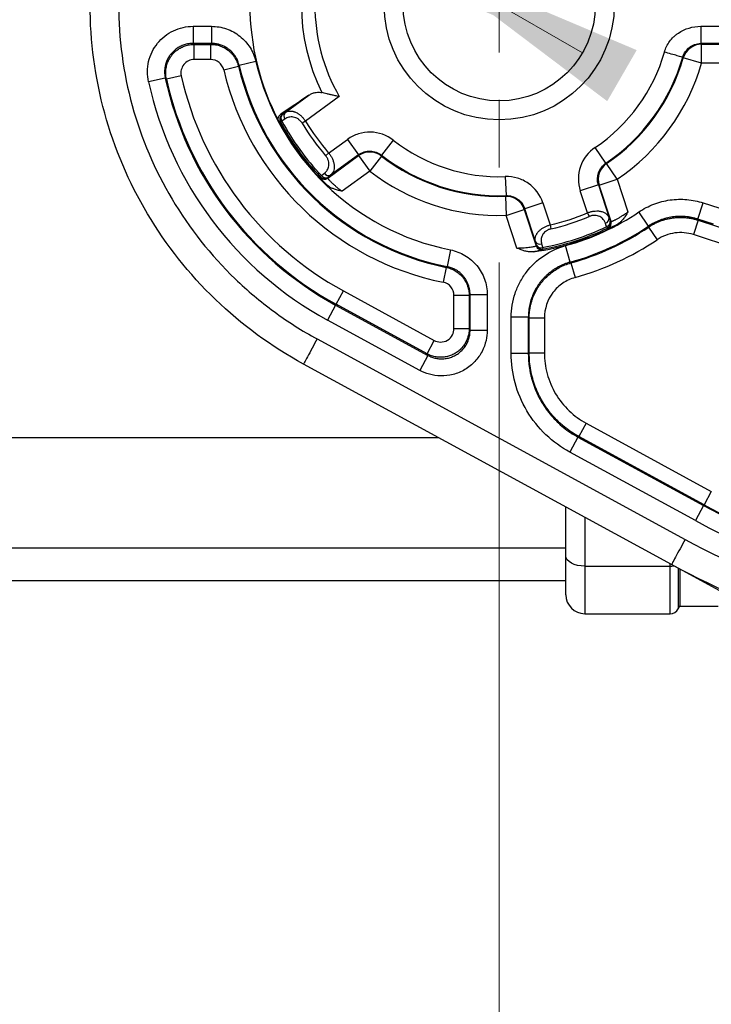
# Model space of a CAD drawing. Header units: millimetres. Extents: x 5 to 597, y 5 to 415.
# Tile 99 of 131: x 284.45 to 291.72, y 367.74 to 378.09. Entities that reach past the tile are written whole.
import ezdxf

# ---------------------------------------------------------------- set-up
doc = ezdxf.new("R2010")
doc.units = ezdxf.units.MM
doc.styles.add('SLDTEXTSTYLE0', font='ARIAL.TTF', dxfattribs={"width": 0.948})
doc.dimstyles.new('SLDDIMSTYLE0', dxfattribs={"dimtxt": 2.5, "dimasz": 2.5, "dimexe": 0, "dimexo": 0.0625, "dimtad": 1, "dimdec": 0, "dimlfac": 5, "dimrnd": 1e-09, "dimzin": 12, "dimdsep": 46, "dimtxsty": 'SLDTEXTSTYLE0', "dimsah": 1, "dimcen": 0, "dimadec": 0, "dimazin": 3, "dimtfac": 1, "dimtdec": 0, "dimtmove": 0, "dimatfit": 3, "dimfxl": 1, "dimfrac": 2, "dimtolj": 1, "dimtzin": 12, "dimarcsym": 0})
doc.dimstyles.new('SLDDIMSTYLE1', dxfattribs={"dimtxt": 2.5, "dimasz": 2.5, "dimexe": 0, "dimexo": 0.0625, "dimtad": 1, "dimlfac": 5, "dimrnd": 1e-09, "dimzin": 12, "dimdsep": 46, "dimtxsty": 'SLDTEXTSTYLE0', "dimsah": 1, "dimcen": 0.09, "dimadec": 0, "dimazin": 3, "dimtfac": 1, "dimtofl": 0, "dimtmove": 0, "dimatfit": 3, "dimfxl": 1, "dimfrac": 2, "dimtolj": 1, "dimtzin": 12, "dimarcsym": 0})

# ---------------------------------------------------------------- blocks, each defined once
blk = doc.blocks.new('_D')
at = {"color": 7, "linetype": 'Continuous', "lineweight": 0}
for q in [(278.564, 384.558), (290.364, 377.745)]:
    blk.add_line((288.615, 378.755), q, dxfattribs=at)
at = {"color": 7, "linetype": 'Continuous', "lineweight": 18}
for points in [[(290.364, 377.745), (288.354, 379.264), (288.044, 378.727)], [(288.615, 378.755), (290.625, 377.237), (290.935, 377.774)]]:
    blk.add_solid(points, dxfattribs=at)
at = {"color": 7, "linetype": 'Continuous', "lineweight": 18, "char_height": 2.5, "attachment_point": 1, "rotation": 330, "style": 'SLDTEXTSTYLE0'}
for s, insert in [('%%c', (280.148, 387.302)), ('10', (283.308, 385.485))]:
    blk.add_mtext(s, dxfattribs=dict(at, insert=insert))
blk = doc.blocks.new('_D_1')
at = {"color": 7, "linetype": 'Continuous', "lineweight": 0}
for p, q in [((463.49, 375.75), (463.49, 356.951)), ((289.49, 375.54), (289.49, 356.951)), ((289.49, 357.951), (463.49, 357.951))]:
    blk.add_line(p, q, dxfattribs=at)
at = {"color": 7, "linetype": 'Continuous', "lineweight": 18}
for points in [[(289.49, 357.951), (291.99, 357.641), (291.99, 358.261)], [(463.49, 357.951), (460.99, 358.261), (460.99, 357.641)]]:
    blk.add_solid(points, dxfattribs=at)
at = {"color": 7, "linetype": 'Continuous', "lineweight": 18, "insert": (372.883, 361.174), "char_height": 2.5, "attachment_point": 1, "style": 'SLDTEXTSTYLE0'}
blk.add_mtext('870', dxfattribs=at)
blk = doc.blocks.new('SW_CENTERMARKSYMBOL_3')
at = {"color": 0, "linetype": 'Continuous', "lineweight": 18}
for p, q in [((0, 1), (0, 1.71)), ((0, 0), (0, 0.5)), ((-1, 0), (-1.71, 0)), ((0, 0), (-0.5, 0)), ((0, 0), (0, -0.5)), ((0, 0), (0.5, 0)), ((1, 0), (1.71, 0)), ((0, -1), (0, -1.71))]:
    blk.add_line(p, q, dxfattribs=at)

msp = doc.modelspace()

# ---------------------------------------------------------------- linework, layer by layer
at = {"color": 7, "linetype": 'Continuous', "lineweight": 25}
for p, q in [((286.272, 378.0241), (286.4649, 378.0241)), ((286.272, 378.0241), (286.272, 377.8442)), ((286.4649, 378.0241), (286.4649, 377.8442)), ((291.6106, 378.0241), (292.1528, 378.0241)), ((286.4649, 377.8442), (286.272, 377.8442)), ((292.1528, 377.8442), (291.6106, 377.8442)), ((286.2838, 377.8347), (286.4574, 377.8347)), ((286.2838, 377.6748), (286.2838, 377.8347)), ((286.4574, 377.6748), (286.4574, 377.8347)), ((291.6168, 377.8361), (292.0429, 377.8361)), ((291.6168, 377.6362), (291.6168, 377.8361)), ((286.4574, 377.6748), (286.2838, 377.6748)), ((286.9321, 377.6534), (286.7569, 377.6125)), ((291.6168, 377.6362), (291.4247, 377.6916)), ((286.5936, 377.567), (286.7492, 377.6037)), ((292.0429, 377.6362), (291.6168, 377.6362)), ((285.9791, 377.4801), (285.8034, 377.4416)), ((286.1472, 377.5044), (285.9912, 377.4696)), ((287.2391, 377.118), (287.4898, 377.3001)), ((287.809, 377.2849), (287.4537, 377.0269)), ((287.2054, 377.0282), (287.1899, 377.0199)), ((287.4537, 377.0269), (287.4174, 377.005)), ((287.6969, 376.6921), (287.8947, 376.8359)), ((287.8947, 376.8359), (288.0122, 376.6742)), ((288.3761, 376.8273), (288.2529, 376.6699)), ((290.6104, 376.5858), (290.4988, 376.7515)), ((287.6969, 376.6921), (287.6649, 376.6643)), ((287.6866, 376.4283), (288.0121, 376.6648)), ((288.0122, 376.6742), (287.7173, 376.4599)), ((288.0121, 376.6648), (288.1295, 376.5031)), ((288.2523, 376.6608), (288.1295, 376.5031)), ((288.1295, 376.5031), (287.8374, 376.2908)), ((290.7309, 376.4169), (290.6189, 376.5824)), ((287.6214, 376.4556), (287.6088, 376.4434)), ((289.554, 376.4446), (289.5611, 376.2448)), ((290.5408, 376.3552), (290.7309, 376.4169)), ((290.7309, 376.4169), (290.8425, 376.0735)), ((290.532, 376.3582), (290.3419, 376.2964)), ((290.4175, 376.0639), (290.3419, 376.2964)), ((290.532, 376.3582), (290.6447, 376.0115)), ((290.6652, 375.9725), (290.5408, 376.3552)), ((289.5562, 376.2372), (289.5629, 376.0374)), ((289.5629, 376.0374), (289.753, 376.0992)), ((289.753, 376.0992), (289.8773, 375.7165)), ((289.9484, 376.1686), (289.7583, 376.1068)), ((289.871, 375.7601), (289.7583, 376.1068)), ((289.9484, 376.1686), (290.024, 375.936)), ((291.5791, 375.997), (291.6347, 376.168)), ((291.6347, 376.168), (291.7966, 376.1154)), ((289.6745, 375.6939), (289.5629, 376.0374)), ((290.4175, 376.0639), (290.434, 376.0248)), ((291.0585, 375.9238), (290.9579, 376.073)), ((291.5805, 375.9865), (291.5311, 375.8344)), ((291.741, 375.9443), (291.5791, 375.997)), ((291.5805, 375.9865), (297.8523, 373.9487)), ((290.024, 375.936), (290.0335, 375.8947)), ((290.6191, 375.919), (290.6268, 375.9032)), ((291.0606, 375.9138), (291.1499, 375.7811)), ((297.8029, 373.7966), (291.5311, 375.8344)), ((288.9772, 375.6745), (288.9422, 375.4981)), ((289.946, 375.7003), (289.9491, 375.683)), ((290.2358, 375.5453), (290.1879, 375.7187)), ((288.9334, 375.4902), (288.9018, 375.3334)), ((290.2441, 375.5377), (290.2869, 375.3836)), ((287.7747, 375.1027), (287.8512, 375.2431)), ((287.8512, 375.2431), (288.8072, 374.7222)), ((289.0141, 374.8451), (289.0141, 375.1963)), ((289.174, 375.1963), (289.0141, 375.1963)), ((289.174, 375.1963), (289.174, 374.8451)), ((289.1835, 375.2041), (289.3634, 375.2041)), ((289.1835, 374.8291), (289.1835, 375.2041)), ((289.3634, 375.2041), (289.3634, 374.8291)), ((287.7702, 375.0943), (287.6841, 374.9363)), ((287.7747, 375.1027), (287.7702, 375.0943)), ((287.7702, 375.0943), (288.7402, 374.5658)), ((288.7307, 374.5818), (287.7747, 375.1027)), ((289.6157, 374.5844), (289.6157, 374.9672)), ((289.7956, 374.9672), (289.6157, 374.9672)), ((289.7956, 374.9672), (289.7956, 374.5844)), ((289.8051, 374.5901), (289.8051, 374.96)), ((289.8051, 374.96), (289.965, 374.96)), ((289.965, 374.96), (289.965, 374.5901)), ((288.6542, 374.4078), (287.6841, 374.9363)), ((289.174, 374.8451), (289.0141, 374.8451)), ((289.174, 374.8451), (289.1835, 374.8291)), ((289.1835, 374.8291), (289.3634, 374.8291)), ((287.5759, 374.7377), (291.4438, 372.6305)), ((288.7307, 374.5818), (288.8072, 374.7222)), ((288.7402, 374.5658), (288.6542, 374.4078)), ((288.7402, 374.5658), (288.7307, 374.5818)), ((289.7956, 374.5844), (289.6157, 374.5844)), ((289.7956, 374.5844), (289.8051, 374.5901)), ((289.965, 374.5901), (289.8051, 374.5901)), ((291.3003, 372.367), (287.4324, 374.4743)), ((290.4029, 373.8529), (290.3264, 373.7125)), ((290.4029, 373.8529), (291.7191, 373.1358)), ((290.3169, 373.7068), (290.2308, 373.5489)), ((290.3264, 373.7125), (290.3169, 373.7068)), ((290.3169, 373.7068), (291.6381, 372.9871)), ((291.6426, 372.9954), (290.3264, 373.7125)), ((288.8531, 373.7003), (275.1896, 373.7003)), ((291.552, 372.8291), (290.2308, 373.5489)), ((291.7191, 373.1358), (291.6426, 372.9954)), ((291.6381, 372.9871), (291.552, 372.8291)), ((291.6426, 372.9954), (291.6381, 372.9871)), ((290.1896, 372.459), (290.1896, 372.9726)), ((275.1896, 372.5409), (290.1896, 372.5409)), ((290.1896, 372.0503), (290.1896, 372.459)), ((296.6441, 369.4557), (291.3005, 372.3669)), ((290.3896, 372.3498), (291.2856, 372.3498)), ((291.3896, 372.3184), (291.3896, 371.9303)), ((275.1896, 372.2003), (290.1896, 372.2003)), ((290.3896, 371.8503), (291.2856, 371.8503)), ((291.3722, 371.9003), (291.3896, 371.9303)), ((291.3896, 371.9303), (291.7896, 371.9303))]:
    msp.add_line(p, q, dxfattribs=at)
at = {"color": 8, "linetype": 'Continuous', "lineweight": 25}
for p, q in [((290.3896, 372.8621), (290.3896, 372.3498)), ((291.2856, 372.3498), (291.2856, 372.375)), ((290.3896, 372.3498), (290.3896, 371.8503)), ((291.2856, 371.8503), (291.2856, 372.3498)), ((291.3722, 372.3278), (291.3722, 371.9003))]:
    msp.add_line(p, q, dxfattribs=at)
at = {"color": 7, "linetype": 'Continuous', "lineweight": 25, "flags": 128}
for points in [[(286.272, 377.8442), (286.2786, 377.8389), (286.2838, 377.8347)], [(286.4574, 377.8347), (286.4616, 377.84), (286.4649, 377.8442)], [(291.6106, 377.8442), (291.6141, 377.8396), (291.6168, 377.8361)], [(291.4247, 377.6916), (291.4215, 377.6955), (291.419, 377.6986)], [(286.7569, 377.6125), (286.7526, 377.6076), (286.7492, 377.6037)], [(285.9912, 377.4696), (285.9844, 377.4755), (285.9791, 377.4801)], [(287.1899, 377.0199), (287.1805, 377.0222), (287.1732, 377.024)], [(287.1933, 377.1), (287.2013, 377.0982), (287.2076, 377.0967)], [(287.2369, 377.0495), (287.2193, 377.0376), (287.2054, 377.0282)], [(287.2076, 377.0967), (287.2252, 377.1086), (287.2391, 377.118)], [(288.0121, 376.6648), (288.0121, 376.6701), (288.0122, 376.6742)], [(288.2529, 376.6699), (288.2526, 376.6648), (288.2523, 376.6608)], [(290.6104, 376.5858), (290.6152, 376.5839), (290.6189, 376.5824)], [(287.6082, 376.4352), (287.6085, 376.4398), (287.6088, 376.4434)], [(287.6214, 376.4556), (287.6382, 376.4687), (287.6515, 376.4789)], [(287.6873, 376.4364), (287.6869, 376.4319), (287.6866, 376.4283)], [(287.7173, 376.4599), (287.7005, 376.4468), (287.6873, 376.4364)], [(290.5408, 376.3552), (290.5359, 376.3569), (290.532, 376.3582)], [(289.5562, 376.2372), (289.559, 376.2414), (289.5611, 376.2448)], [(289.7583, 376.1068), (289.7553, 376.1025), (289.753, 376.0992)], [(290.6447, 376.0115), (290.6519, 375.9914), (290.6577, 375.9757)], [(291.5791, 375.997), (291.5799, 375.9911), (291.5805, 375.9865)], [(290.6191, 375.919), (290.6119, 375.939), (290.6062, 375.9548)], [(290.6344, 375.9001), (290.6301, 375.9018), (290.6268, 375.9032)], [(290.6577, 375.9757), (290.6619, 375.9739), (290.6652, 375.9725)], [(291.0606, 375.9138), (291.0594, 375.9194), (291.0585, 375.9238)], [(289.8815, 375.7235), (289.8756, 375.744), (289.871, 375.7601)], [(289.8773, 375.7165), (289.8796, 375.7204), (289.8815, 375.7235)], [(289.9354, 375.7368), (289.9413, 375.7164), (289.946, 375.7003)], [(289.9491, 375.683), (289.9467, 375.6791), (289.9448, 375.676)], [(288.9334, 375.4902), (288.9383, 375.4946), (288.9422, 375.4981)], [(290.2358, 375.5453), (290.2404, 375.541), (290.2441, 375.5377)], [(289.1835, 375.2041), (289.1782, 375.1997), (289.174, 375.1963)], [(289.8051, 374.96), (289.7998, 374.964), (289.7956, 374.9672)], [(290.3896, 372.3498), (290.3505, 372.3519), (290.313, 372.3582), (290.2784, 372.3682), (290.2481, 372.3818), (290.2233, 372.3984), (290.2048, 372.4172), (290.1934, 372.4377), (290.1896, 372.459)]]:
    msp.add_lwpolyline(points, dxfattribs=at)
at = {"color": 7, "linetype": 'Continuous', "lineweight": 25}
for radius in [1.21, 1.01]:
    msp.add_circle((289.4896, 378.2503), radius, dxfattribs=at)
for centre, radius, start, end in [((289.4896, 378.2503), 2.621, 152.10322, 207.89678), ((289.4896, 378.2503), 1.9381, 150.12708, 209.87292), ((289.4896, 378.2503), 2.0795, 153.64144, 206.35856), ((289.4896, 378.2503), 1.8069, 303.95657, 344.04343), ((291.617, 377.6359), 0.2001, 90.05794, 163.83962), ((289.4896, 378.2503), 2.6262, 193.13658, 258.75083), ((289.4896, 378.2503), 2.0067, 303.95657, 344.04343), ((289.4896, 378.2503), 2.0142, 304.10244, 343.89756), ((289.4896, 378.2503), 2.9755, 193.27516, 258.6075), ((289.4896, 378.2503), 2.8156, 193.27516, 258.6075), ((289.4896, 378.2503), 2.8061, 193.13658, 258.75083), ((289.4896, 378.2503), 2.2141, 304.10244, 343.89756), ((289.4896, 378.2503), 3.7738, 192.37365, 241.41817), ((289.4896, 378.2503), 3.5939, 192.37365, 241.41817), ((289.4896, 378.2503), 3.5844, 192.57961, 241.41817), ((289.4896, 378.2503), 3.4245, 192.57961, 241.41817), ((289.4896, 378.2503), 2.621, 207.89678, 226.1318), ((287.2429, 377.0482), 0.06, 126.06902, 208.0792), ((289.4896, 378.2503), 2.6081, 208.14821, 223.85179), ((287.2472, 377.0612), 0.0532, 138.0859, 218.29825), ((289.4896, 378.2503), 2.5905, 208.14821, 223.85179), ((287.2787, 377.0824), 0.0532, 138.07694, 218.25244), ((289.4896, 378.2503), 2.3751, 211.00352, 220.99648), ((289.4896, 378.2503), 2.4176, 211.00352, 220.99648), ((289.4896, 378.2503), 1.8069, 231.95657, 272.04343), ((288.1295, 376.5028), 0.2001, 52.16038, 125.94206), ((289.4896, 378.2503), 2.0142, 232.10244, 271.89756), ((289.4896, 378.2503), 2.0067, 231.95657, 272.04343), ((289.4896, 378.2503), 2.2141, 232.10244, 271.89756), ((290.7313, 376.4168), 0.2001, 124.16038, 197.94206), ((287.6513, 376.4769), 0.06, 224.04088, 305.93116), ((287.652, 376.4851), 0.06, 223.9208, 305.93098), ((287.6657, 376.4851), 0.0532, 213.70175, 293.9141), ((287.6957, 376.5085), 0.0532, 213.74756, 293.92306), ((289.5627, 376.0371), 0.2001, 18.05794, 91.83962), ((289.4896, 378.2503), 2.3751, 283.00352, 292.99648), ((289.4896, 378.2503), 2.4176, 283.00352, 292.99648), ((289.4896, 378.2503), 2.6262, 285.42262, 303.99552), ((290.5918, 376.006), 0.0532, 285.74756, 5.92306), ((289.4896, 378.2503), 2.621, 277.8682, 298.1318), ((289.4896, 378.2503), 2.5905, 280.14821, 295.85179), ((289.4896, 378.2503), 2.6081, 280.14821, 295.85179), ((289.4896, 378.2503), 2.8061, 285.42262, 303.99552), ((289.4896, 378.2503), 2.8156, 285.54394, 303.9178), ((290.6047, 375.9702), 0.0532, 285.70175, 5.9141), ((290.6005, 375.9572), 0.06, 295.9208, 17.93098), ((290.608, 375.954), 0.06, 296.04088, 17.93116), ((289.4896, 378.2503), 2.9755, 285.54394, 303.9178), ((289.917, 375.7867), 0.0532, 210.07694, 290.25244), ((289.9344, 375.7351), 0.06, 198.06884, 279.95912), ((289.9275, 375.7502), 0.0532, 210.0859, 290.29825), ((289.9386, 375.7421), 0.06, 198.06902, 280.0792), ((295.3323, 379.768), 7.7219, 241.41817, 262.99804), ((295.3323, 379.768), 7.7124, 241.41817, 262.99496), ((295.3323, 379.768), 7.9018, 241.41817, 259.95612), ((290.3896, 372.0503), 0.2, 180, 270), ((291.2856, 371.9503), 0.1, 270, 330)]:
    msp.add_arc(centre, radius, start, end, dxfattribs=at)
at = {"color": 8, "linetype": 'Continuous', "lineweight": 25}
msp.add_arc((291.2862, 372.5225), 0.1726, 269.79576, 282.67387, dxfattribs=at)
at = {"color": 7, "linetype": 'Continuous', "lineweight": 25}
for points, knots in [([(287.5759, 381.7628), (287.419, 381.6774), (287.2683, 381.5816), (286.9794, 381.3697), (286.8427, 381.2546), (286.4569, 380.8829), (286.2329, 380.6001), (285.8681, 379.9859), (285.7269, 379.6539), (285.5377, 378.965), (285.4896, 378.6074), (285.4895, 377.8931), (285.5378, 377.5355), (285.7269, 376.8467), (285.8681, 376.5146), (286.2329, 375.9005), (286.4569, 375.6177), (286.8427, 375.2459), (286.9794, 375.1309), (287.2683, 374.919), (287.419, 374.8232), (287.5759, 374.7377)], [0, 0, 0, 0, 0.0625, 0.0625, 0.125, 0.125, 0.25, 0.25, 0.375, 0.375, 0.5, 0.5, 0.625, 0.625, 0.75, 0.75, 0.875, 0.875, 0.9375, 0.9375, 1, 1, 1, 1]), ([(287.4324, 374.4743), (287.0951, 374.6581), (286.7826, 374.8873), (286.2294, 375.4203), (285.9887, 375.7241), (285.5964, 376.3846), (285.4447, 376.7413), (285.2413, 377.4821), (285.1896, 377.8662), (285.1896, 378.2503)], [0, 0, 0, 0, 0.25, 0.25, 0.5, 0.5, 0.75, 0.75, 1, 1, 1, 1]), ([(285.8034, 377.4416), (285.7957, 377.4768), (285.792, 377.5128), (285.7925, 377.584), (285.7967, 377.6194), (285.8132, 377.6895), (285.8252, 377.723), (285.8565, 377.787), (285.876, 377.8177), (285.9429, 377.9008), (286.0005, 377.9463), (286.0968, 377.9924), (286.1311, 378.0044), (286.2006, 378.0201), (286.2359, 378.0241), (286.272, 378.0241)], [0, 0, 0, 0, 0.125, 0.125, 0.25, 0.25, 0.375, 0.375, 0.5, 0.5, 0.75, 0.75, 0.875, 0.875, 1, 1, 1, 1]), ([(286.4649, 378.0241), (286.5191, 378.0241), (286.5718, 378.0152), (286.674, 377.9795), (286.7208, 377.9538), (286.8056, 377.8865), (286.8413, 377.8468), (286.8992, 377.7554), (286.9198, 377.7061), (286.9321, 377.6534)], [0, 0, 0, 0, 0.25, 0.25, 0.5, 0.5, 0.75, 0.75, 1, 1, 1, 1]), ([(291.2268, 377.7535), (291.2387, 377.7951), (291.2659, 377.8511), (291.3142, 377.9057), (291.3424, 377.9303), (291.3554, 377.9403), (291.3643, 377.9468), (291.369, 377.9501), (291.4435, 378.0004), (291.5226, 378.0241), (291.6106, 378.0241)], [0, 0, 0, 0, 0.25, 0.375, 0.4375, 0.46875, 0.46875, 0.5, 0.5, 1, 1, 1, 1]), ([(291.6106, 378.0241), (291.6106, 377.978), (291.6106, 377.9322), (291.6106, 377.8659), (291.6106, 377.8458), (291.6106, 377.8442)], [0, 0, 0, 0, 0.5, 0.5, 1, 1, 1, 1]), ([(286.272, 377.8442), (286.2639, 377.844), (286.2479, 377.8437), (286.224, 377.8407), (286.2005, 377.836), (286.1776, 377.8294), (286.1556, 377.8212), (286.1347, 377.8114), (286.115, 377.8004), (286.0966, 377.7882), (286.0798, 377.7751), (286.0644, 377.7614), (286.0506, 377.7473), (286.0338, 377.7278), (286.0146, 377.7005), (285.9954, 377.6634), (285.9807, 377.6212), (285.9725, 377.5754), (285.9709, 377.5276), (285.9764, 377.496), (285.9791, 377.4801)], [0, 0, 0, 0, 0.0448318, 0.089755, 0.1345573, 0.1790238, 0.2229426, 0.2661095, 0.3083324, 0.3494353, 0.3892606, 0.4276715, 0.4645523, 0.4998092, 0.5719954, 0.650289, 0.7336792, 0.8208338, 0.9101736, 1, 1, 1, 1]), ([(286.7569, 377.6125), (286.755, 377.62), (286.7511, 377.635), (286.7432, 377.6569), (286.7338, 377.6779), (286.7228, 377.698), (286.7105, 377.717), (286.6971, 377.7347), (286.6826, 377.751), (286.6675, 377.7659), (286.6472, 377.7832), (286.6204, 377.8018), (286.5855, 377.82), (286.5473, 377.8336), (286.5067, 377.8425), (286.4789, 377.8437), (286.4649, 377.8442)], [0, 0, 0, 0, 0.0578101, 0.1155543, 0.1730088, 0.229953, 0.2861739, 0.3414703, 0.3956563, 0.448564, 0.5000456, 0.5937124, 0.6916171, 0.7927624, 0.8959809, 1, 1, 1, 1]), ([(291.419, 377.6986), (291.4325, 377.7461), (291.4575, 377.778), (291.5207, 377.8271), (291.5603, 377.8442), (291.6106, 377.8442)], [0, 0, 0, 0, 0.5, 0.5, 1, 1, 1, 1]), ([(285.9912, 377.4696), (285.9896, 377.4775), (285.9865, 377.4932), (285.9842, 377.5172), (285.9838, 377.5413), (285.9852, 377.5651), (285.9886, 377.5884), (285.9936, 377.6111), (286.0002, 377.6328), (286.0082, 377.6533), (286.0174, 377.6727), (286.0275, 377.6907), (286.0383, 377.7072), (286.0538, 377.7279), (286.0763, 377.7524), (286.1085, 377.7793), (286.1465, 377.8026), (286.1894, 377.8206), (286.2357, 377.8324), (286.2677, 377.834), (286.2838, 377.8347)], [0, 0, 0, 0, 0.0448558, 0.089822, 0.1346821, 0.1792175, 0.2232126, 0.2664595, 0.308763, 0.3499439, 0.3898419, 0.4283176, 0.4652533, 0.5005527, 0.5726178, 0.6508093, 0.7341028, 0.8211508, 0.9103564, 1, 1, 1, 1]), ([(286.4574, 377.8347), (286.4658, 377.8345), (286.4828, 377.8341), (286.5084, 377.8307), (286.5342, 377.8251), (286.5598, 377.8171), (286.585, 377.8066), (286.6094, 377.7938), (286.6326, 377.7786), (286.6544, 377.7614), (286.6745, 377.7422), (286.6926, 377.7215), (286.7085, 377.6993), (286.7222, 377.6762), (286.7336, 377.6524), (286.7428, 377.6283), (286.7471, 377.6119), (286.7492, 377.6037)], [0, 0, 0, 0, 0.0626729, 0.1269669, 0.1926997, 0.2596586, 0.327603, 0.3962695, 0.4653765, 0.5346314, 0.6037381, 0.672404, 0.7403476, 0.8073053, 0.8730367, 0.9373291, 1, 1, 1, 1]), ([(291.419, 377.6986), (291.4173, 377.6991), (291.3958, 377.7052), (291.325, 377.7255), (291.276, 377.7395), (291.2268, 377.7535)], [0, 0, 0, 0, 0.5, 0.5, 1, 1, 1, 1]), ([(286.2838, 377.6748), (286.2627, 377.6748), (286.242, 377.67), (286.2045, 377.652), (286.1877, 377.6387), (286.1616, 377.6063), (286.1523, 377.5871), (286.1427, 377.5461), (286.1426, 377.525), (286.1472, 377.5044)], [0, 0, 0, 0, 0.25, 0.25, 0.5, 0.5, 0.75, 0.75, 1, 1, 1, 1]), ([(286.5936, 377.567), (286.5864, 377.5977), (286.569, 377.625), (286.5196, 377.6641), (286.4889, 377.6748), (286.4574, 377.6748)], [0, 0, 0, 0, 0.5, 0.5, 1, 1, 1, 1]), ([(287.4898, 377.3001), (287.4949, 377.3034), (287.505, 377.3098), (287.5208, 377.3175), (287.5369, 377.3236), (287.5558, 377.3287), (287.5775, 377.3318), (287.6019, 377.3318), (287.6182, 377.3286), (287.6262, 377.327)], [0, 0, 0, 0, 0.1301428, 0.2565377, 0.379747, 0.5003499, 0.675461, 0.8411754, 1, 1, 1, 1]), ([(287.809, 377.2849), (287.8012, 377.2866), (287.7863, 377.2898), (287.765, 377.2945), (287.7457, 377.2989), (287.7284, 377.3027), (287.7063, 377.3078), (287.6802, 377.314), (287.6511, 377.3209), (287.6343, 377.325), (287.6262, 377.327)], [0, 0, 0, 0, 0.1189607, 0.228524, 0.3286969, 0.4194889, 0.500913, 0.6815277, 0.8477708, 1, 1, 1, 1]), ([(287.2391, 377.118), (287.2429, 377.1202), (287.2502, 377.1246), (287.2619, 377.1292), (287.2737, 377.1322), (287.2855, 377.1338), (287.2972, 377.1341), (287.3087, 377.1332), (287.3198, 377.1314), (287.3305, 377.1288), (287.3459, 377.1237), (287.3661, 377.1142), (287.3909, 377.0974), (287.4142, 377.0769), (287.4356, 377.0533), (287.4477, 377.0356), (287.4537, 377.0269)], [0, 0, 0, 0, 0.0679192, 0.132684, 0.1943075, 0.252805, 0.3081944, 0.3604967, 0.4097369, 0.4559453, 0.4991581, 0.6068168, 0.7098161, 0.8090207, 0.9053975, 1, 1, 1, 1]), ([(287.1732, 377.024), (287.172, 377.0265), (287.1695, 377.0317), (287.1673, 377.0399), (287.1662, 377.0493), (287.1668, 377.0597), (287.1704, 377.0734), (287.1786, 377.0883), (287.1883, 377.096), (287.1933, 377.1)], [0, 0, 0, 0, 0.0818368, 0.1643007, 0.2505472, 0.3711345, 0.5007484, 0.7406465, 1, 1, 1, 1]), ([(287.4174, 377.005), (287.4151, 377.0086), (287.4105, 377.0158), (287.4027, 377.0257), (287.3942, 377.0348), (287.385, 377.043), (287.3709, 377.0536), (287.3506, 377.0644), (287.3257, 377.071), (287.301, 377.0723), (287.2781, 377.0688), (287.2563, 377.0614), (287.2435, 377.0535), (287.2369, 377.0495)], [0, 0, 0, 0, 0.0501243, 0.0994735, 0.1488423, 0.1990206, 0.2507584, 0.3718215, 0.5010197, 0.6220946, 0.7504892, 0.8729496, 1, 1, 1, 1]), ([(288.3761, 376.8273), (288.3076, 376.8808), (288.223, 376.9107), (288.0933, 376.9129), (288.0508, 376.9067), (287.9681, 376.8807), (287.9299, 376.8614), (287.8947, 376.8359)], [0, 0, 0, 0, 0.5, 0.5, 0.75, 0.75, 1, 1, 1, 1]), ([(288.0122, 376.6742), (288.0474, 376.6998), (288.09, 376.7132), (288.1765, 376.7116), (288.2189, 376.6965), (288.2529, 376.6699)], [0, 0, 0, 0, 0.5, 0.5, 1, 1, 1, 1]), ([(290.4988, 376.7515), (290.4267, 376.703), (290.3722, 376.6318), (290.33, 376.5091), (290.3227, 376.4667), (290.322, 376.3801), (290.3285, 376.3377), (290.3419, 376.2964)], [0, 0, 0, 0, 0.5, 0.5, 0.75, 0.75, 1, 1, 1, 1]), ([(287.6515, 376.4789), (287.6554, 376.4822), (287.6632, 376.4887), (287.6733, 376.4999), (287.6836, 376.5143), (287.6929, 376.5327), (287.6993, 376.5566), (287.7007, 376.5824), (287.6966, 376.6058), (287.6901, 376.6244), (287.6833, 376.6384), (287.675, 376.6519), (287.6683, 376.6602), (287.6649, 376.6643)], [0, 0, 0, 0, 0.0849639, 0.1676629, 0.2486683, 0.3771542, 0.4984837, 0.6276897, 0.7489231, 0.8122452, 0.8749956, 0.9377782, 1, 1, 1, 1]), ([(287.6969, 376.6921), (287.7004, 376.6878), (287.7074, 376.679), (287.7168, 376.6653), (287.7254, 376.6512), (287.7331, 376.6368), (287.7428, 376.6156), (287.7521, 376.5872), (287.7566, 376.5546), (287.7549, 376.5244), (287.7476, 376.4993), (287.7353, 376.4768), (287.7236, 376.4658), (287.7173, 376.4599)], [0, 0, 0, 0, 0.049802, 0.0996811, 0.1497918, 0.2002862, 0.2513131, 0.372432, 0.501963, 0.620461, 0.7518082, 0.8648524, 1, 1, 1, 1]), ([(290.532, 376.3582), (290.5185, 376.3996), (290.5189, 376.4442), (290.5471, 376.526), (290.5747, 376.5617), (290.6104, 376.5858)], [0, 0, 0, 0, 0.5, 0.5, 1, 1, 1, 1]), ([(287.6732, 376.3607), (287.6691, 376.3649), (287.661, 376.3732), (287.6502, 376.3846), (287.6405, 376.3951), (287.632, 376.4045), (287.623, 376.4148), (287.6149, 376.4245), (287.6091, 376.4324), (287.6085, 376.4343), (287.6082, 376.4352)], [0, 0, 0, 0, 0.1013831, 0.2013715, 0.3007177, 0.400189, 0.5005494, 0.6678987, 0.8331459, 1, 1, 1, 1]), ([(287.6866, 376.4283), (287.6866, 376.4278), (287.6868, 376.4269), (287.6889, 376.4236), (287.6923, 376.4192), (287.6972, 376.4135), (287.7032, 376.4068), (287.7105, 376.3992), (287.7188, 376.3908), (287.7315, 376.3785), (287.7503, 376.361), (287.7765, 376.3383), (287.8058, 376.3145), (287.8266, 376.2989), (287.8374, 376.2908)], [0, 0, 0, 0, 0.0657589, 0.1305345, 0.1943519, 0.2572373, 0.3192181, 0.380323, 0.4405818, 0.5000259, 0.6243425, 0.7495463, 0.870859, 1, 1, 1, 1]), ([(289.9484, 376.1686), (289.9216, 376.2512), (289.8681, 376.3232), (289.7618, 376.3975), (289.723, 376.4162), (289.6399, 376.4407), (289.5974, 376.4461), (289.554, 376.4446)], [0, 0, 0, 0, 0.5, 0.5, 0.75, 0.75, 1, 1, 1, 1]), ([(287.8374, 376.2908), (287.8211, 376.2946), (287.7918, 376.3014), (287.7526, 376.3135), (287.7211, 376.3271), (287.6947, 376.3421), (287.6802, 376.3547), (287.6732, 376.3607)], [0, 0, 0, 0, 0.2774759, 0.498823, 0.6815356, 0.8475772, 1, 1, 1, 1]), ([(289.5611, 376.2448), (289.6046, 376.2464), (289.6474, 376.2337), (289.7183, 376.1841), (289.745, 376.1478), (289.7583, 376.1068)], [0, 0, 0, 0, 0.5, 0.5, 1, 1, 1, 1]), ([(290.9579, 376.073), (291.0072, 376.1062), (291.0596, 376.1334), (291.1705, 376.1759), (291.2275, 376.1905), (291.3437, 376.2068), (291.4037, 376.2083), (291.5206, 376.198), (291.5781, 376.1864), (291.6347, 376.168)], [0, 0, 0, 0, 0.25, 0.25, 0.5, 0.5, 0.75, 0.75, 1, 1, 1, 1]), ([(290.4175, 376.0639), (290.4227, 376.0658), (290.4332, 376.0698), (290.4492, 376.0745), (290.4652, 376.0784), (290.4813, 376.0812), (290.5044, 376.0839), (290.5344, 376.0839), (290.5668, 376.0782), (290.5949, 376.0672), (290.6166, 376.0525), (290.6341, 376.0338), (290.6409, 376.0193), (290.6447, 376.0115)], [0, 0, 0, 0, 0.049802, 0.0996811, 0.1497918, 0.2002862, 0.2513131, 0.372432, 0.501963, 0.620461, 0.7518082, 0.8648524, 1, 1, 1, 1]), ([(290.6062, 375.9548), (290.6043, 375.9595), (290.6006, 375.969), (290.593, 375.982), (290.5825, 375.9963), (290.5679, 376.0108), (290.5472, 376.0243), (290.523, 376.0336), (290.4995, 376.0369), (290.4798, 376.0365), (290.4644, 376.0343), (290.4489, 376.0306), (290.439, 376.0268), (290.434, 376.0248)], [0, 0, 0, 0, 0.0849639, 0.1676629, 0.2486683, 0.3771542, 0.4984837, 0.6276897, 0.7489231, 0.8122452, 0.8749956, 0.9377782, 1, 1, 1, 1]), ([(290.6652, 375.9725), (290.6657, 375.9724), (290.6666, 375.9723), (290.6704, 375.9733), (290.6757, 375.9752), (290.6825, 375.978), (290.6908, 375.9817), (290.7002, 375.9863), (290.7108, 375.9916), (290.7265, 375.9998), (290.7489, 376.0123), (290.7786, 376.0302), (290.8103, 376.0507), (290.8316, 376.0657), (290.8425, 376.0735)], [0, 0, 0, 0, 0.06575893, 0.13053453, 0.1943519, 0.25723728, 0.31921809, 0.38032298, 0.44058185, 0.50002587, 0.62434254, 0.74954632, 0.87085904, 1, 1, 1, 1]), ([(290.8425, 376.0735), (290.8339, 376.0591), (290.8185, 376.0334), (290.7948, 375.9998), (290.7721, 375.974), (290.7496, 375.9536), (290.7332, 375.9437), (290.7253, 375.9389)], [0, 0, 0, 0, 0.27747591, 0.49882298, 0.6815356, 0.84757717, 1, 1, 1, 1]), ([(291.5791, 375.997), (291.5681, 376.0003), (291.546, 376.0071), (291.5123, 376.0148), (291.4784, 376.0207), (291.4444, 376.0245), (291.4104, 376.0264), (291.3767, 376.0264), (291.3434, 376.0245), (291.2994, 376.0196), (291.2446, 376.0088), (291.1801, 375.9882), (291.1171, 375.9605), (291.0781, 375.9361), (291.0585, 375.9238)], [0, 0, 0, 0, 0.0635634, 0.1270456, 0.1903267, 0.2532885, 0.3158158, 0.3777977, 0.4391283, 0.4997078, 0.6217507, 0.7464038, 0.8727983, 1, 1, 1, 1]), ([(291.0606, 375.9138), (291.0705, 375.9202), (291.0903, 375.933), (291.1216, 375.9501), (291.1541, 375.9656), (291.1878, 375.9792), (291.2224, 375.9908), (291.2579, 376.0003), (291.294, 376.0076), (291.3304, 376.0127), (291.3671, 376.0155), (291.4038, 376.0161), (291.4403, 376.0145), (291.4764, 376.0107), (291.5119, 376.0047), (291.5467, 375.9968), (291.5693, 375.9899), (291.5805, 375.9865)], [0, 0, 0, 0, 0.0648303, 0.1304282, 0.1966901, 0.2635054, 0.3307576, 0.3983255, 0.4660842, 0.5339069, 0.6016659, 0.6692344, 0.7364876, 0.8033041, 0.8695676, 0.9351675, 1, 1, 1, 1]), ([(289.871, 375.7601), (289.87, 375.7643), (289.8681, 375.7727), (289.8674, 375.7852), (289.8682, 375.7974), (289.8703, 375.8091), (289.8737, 375.8203), (289.878, 375.831), (289.8831, 375.841), (289.8889, 375.8503), (289.8985, 375.8634), (289.9139, 375.8797), (289.9374, 375.8981), (289.9642, 375.9139), (289.9932, 375.927), (290.0138, 375.933), (290.024, 375.936)], [0, 0, 0, 0, 0.0679192, 0.132684, 0.1943075, 0.252805, 0.3081944, 0.3604967, 0.4097369, 0.4559453, 0.4991581, 0.6068168, 0.7098161, 0.8090207, 0.9053975, 1, 1, 1, 1]), ([(290.0335, 375.8947), (290.0294, 375.8936), (290.0212, 375.8915), (290.0093, 375.8872), (289.998, 375.8819), (289.9874, 375.8757), (289.9729, 375.8655), (289.9564, 375.8496), (289.9424, 375.8279), (289.9335, 375.8048), (289.9299, 375.782), (289.9302, 375.759), (289.9337, 375.7443), (289.9354, 375.7368)], [0, 0, 0, 0, 0.0501243, 0.0994735, 0.1488423, 0.1990206, 0.2507584, 0.3718215, 0.5010197, 0.6220946, 0.7504892, 0.8729496, 1, 1, 1, 1]), ([(290.7253, 375.9389), (290.7201, 375.9363), (290.7097, 375.9312), (290.6955, 375.9244), (290.6825, 375.9184), (290.6709, 375.9132), (290.6584, 375.9079), (290.6466, 375.9032), (290.6374, 375.9001), (290.6354, 375.9001), (290.6344, 375.9001)], [0, 0, 0, 0, 0.1013831, 0.2013715, 0.3007177, 0.400189, 0.5005494, 0.6678987, 0.8331459, 1, 1, 1, 1]), ([(291.5311, 375.8344), (291.4993, 375.8448), (291.4669, 375.8513), (291.401, 375.8571), (291.3672, 375.8563), (291.269, 375.8426), (291.2054, 375.8185), (291.1499, 375.7811)], [0, 0, 0, 0, 0.25, 0.25, 0.5, 0.5, 1, 1, 1, 1]), ([(288.9772, 375.6745), (289.0317, 375.6637), (289.0826, 375.6441), (289.1775, 375.5873), (289.2192, 375.5513), (289.2895, 375.4657), (289.3166, 375.418), (289.354, 375.3136), (289.3634, 375.2596), (289.3634, 375.2041)], [0, 0, 0, 0, 0.25, 0.25, 0.5, 0.5, 0.75, 0.75, 1, 1, 1, 1]), ([(289.6157, 374.9672), (289.6157, 375.0099), (289.6192, 375.052), (289.6329, 375.1353), (289.6432, 375.1768), (289.6704, 375.2572), (289.6871, 375.2958), (289.7266, 375.3702), (289.7495, 375.406), (289.8268, 375.5074), (289.8882, 375.5654), (290.0293, 375.6608), (290.1057, 375.696), (290.1879, 375.7187)], [0, 0, 0, 0, 0.125, 0.125, 0.25, 0.25, 0.375, 0.375, 0.5, 0.5, 0.75, 0.75, 1, 1, 1, 1]), ([(289.6745, 375.6939), (289.6813, 375.694), (289.6947, 375.6941), (289.7143, 375.6947), (289.7331, 375.6955), (289.7573, 375.697), (289.7862, 375.6995), (289.8166, 375.7032), (289.8417, 375.7071), (289.8609, 375.7108), (289.8741, 375.7142), (289.8762, 375.7158), (289.8773, 375.7165)], [0, 0, 0, 0, 0.0656329, 0.1292955, 0.1910124, 0.2508109, 0.3759976, 0.5004181, 0.6200024, 0.7429749, 0.8695693, 1, 1, 1, 1]), ([(289.8483, 375.654), (289.843, 375.6534), (289.8321, 375.6523), (289.815, 375.6526), (289.797, 375.6543), (289.7781, 375.6576), (289.7526, 375.6637), (289.7176, 375.6756), (289.69, 375.6873), (289.6745, 375.6939)], [0, 0, 0, 0, 0.0890352, 0.1829751, 0.2825807, 0.3884908, 0.5012371, 0.7196416, 1, 1, 1, 1]), ([(289.9448, 375.676), (289.9444, 375.6757), (289.9437, 375.675), (289.9401, 375.6736), (289.9348, 375.6719), (289.9275, 375.6699), (289.9163, 375.6672), (289.8998, 375.6635), (289.8766, 375.6588), (289.8578, 375.6556), (289.8483, 375.654)], [0, 0, 0, 0, 0.1005364, 0.1999807, 0.2991279, 0.3987813, 0.4997336, 0.6663236, 0.8318984, 1, 1, 1, 1]), ([(288.9334, 375.4902), (288.9412, 375.4884), (288.9571, 375.4848), (288.9805, 375.4769), (289.0037, 375.467), (289.0264, 375.455), (289.0483, 375.4408), (289.0691, 375.4245), (289.0886, 375.4063), (289.1064, 375.3864), (289.1224, 375.365), (289.1364, 375.3423), (289.1482, 375.3187), (289.1578, 375.2944), (289.1652, 375.2698), (289.1703, 375.245), (289.1734, 375.2205), (289.1738, 375.2043), (289.174, 375.1963)], [0, 0, 0, 0, 0.0585175, 0.1185359, 0.1799035, 0.2424426, 0.3059518, 0.3702085, 0.4349735, 0.4999958, 0.5650181, 0.6297835, 0.6940409, 0.757551, 0.8200914, 0.8814604, 0.9414805, 1, 1, 1, 1]), ([(289.1835, 375.2041), (289.1833, 375.212), (289.183, 375.2279), (289.18, 375.2516), (289.1754, 375.2748), (289.169, 375.2974), (289.1609, 375.3191), (289.1514, 375.3398), (289.1406, 375.3593), (289.1287, 375.3774), (289.1123, 375.399), (289.0895, 375.4234), (289.0584, 375.449), (289.0228, 375.4707), (288.9839, 375.488), (288.9561, 375.4947), (288.9422, 375.4981)], [0, 0, 0, 0, 0.0579093, 0.1157534, 0.1732937, 0.2302949, 0.2865303, 0.3417862, 0.3958657, 0.4485921, 0.4998109, 0.5931601, 0.6909949, 0.7922614, 0.8957164, 1, 1, 1, 1]), ([(290.2358, 375.5453), (290.225, 375.5421), (290.2034, 375.5358), (290.1718, 375.524), (290.141, 375.5106), (290.111, 375.4956), (290.0822, 375.479), (290.0545, 375.461), (290.0281, 375.4418), (290.0031, 375.4213), (289.9796, 375.3999), (289.9576, 375.3776), (289.9371, 375.3546), (289.9117, 375.3229), (289.8825, 375.2804), (289.8524, 375.2248), (289.8277, 375.1647), (289.8095, 375.1009), (289.7978, 375.0347), (289.7963, 374.9897), (289.7956, 374.9672)], [0, 0, 0, 0, 0.043211, 0.0864145, 0.1295231, 0.1724498, 0.2151087, 0.2574163, 0.2992919, 0.3406587, 0.3814443, 0.4215814, 0.461008, 0.4996681, 0.5778446, 0.658868, 0.7422204, 0.8273041, 0.9134613, 1, 1, 1, 1]), ([(289.8051, 374.96), (289.8053, 374.9712), (289.8057, 374.9937), (289.8086, 375.0273), (289.8133, 375.0606), (289.8199, 375.0934), (289.8282, 375.1256), (289.8381, 375.1571), (289.8497, 375.1876), (289.8628, 375.2172), (289.8772, 375.2455), (289.8928, 375.2727), (289.9095, 375.2985), (289.9333, 375.3314), (289.9665, 375.3708), (290.0119, 375.4144), (290.0631, 375.4542), (290.1194, 375.4887), (290.1799, 375.5176), (290.2226, 375.531), (290.2441, 375.5377)], [0, 0, 0, 0, 0.0432693, 0.08653426, 0.12970731, 0.17270117, 0.21542985, 0.2578095, 0.29975929, 0.34120216, 0.38206551, 0.42228174, 0.46178869, 0.50052998, 0.57860918, 0.65951289, 0.7427254, 0.8276523, 0.9136398, 1, 1, 1, 1]), ([(290.2869, 375.3836), (290.2406, 375.3708), (290.1976, 375.3508), (290.1183, 375.297), (290.0837, 375.2643), (289.9968, 375.1501), (289.965, 375.0561), (289.965, 374.96)], [0, 0, 0, 0, 0.25, 0.25, 0.5, 0.5, 1, 1, 1, 1]), ([(289.0141, 375.1963), (289.0141, 375.2286), (289.0029, 375.26), (288.962, 375.3099), (288.9335, 375.3271), (288.9018, 375.3334)], [0, 0, 0, 0, 0.5, 0.5, 1, 1, 1, 1]), ([(288.8072, 374.7222), (288.8249, 374.7126), (288.8471, 374.7056), (288.8962, 374.7047), (288.9229, 374.7112), (288.9685, 374.7383), (288.9869, 374.7586), (289.0096, 374.8021), (289.0141, 374.825), (289.0141, 374.8451)], [0, 0, 0, 0, 0.25, 0.25, 0.5, 0.5, 0.75, 0.75, 1, 1, 1, 1]), ([(289.174, 374.8451), (289.1738, 374.8365), (289.1733, 374.8196), (289.17, 374.7947), (289.1648, 374.7705), (289.1578, 374.7473), (289.1492, 374.7251), (289.139, 374.7042), (289.1275, 374.6844), (289.1148, 374.666), (289.101, 374.6489), (289.0806, 374.627), (289.0516, 374.6021), (289.0117, 374.5775), (288.9682, 374.5594), (288.9219, 374.5476), (288.8902, 374.5462), (288.8743, 374.5454)], [0, 0, 0, 0, 0.0544684, 0.1079485, 0.1604406, 0.2119447, 0.262461, 0.3119896, 0.3605306, 0.4080844, 0.454651, 0.5002307, 0.5986617, 0.6978517, 0.7978033, 0.8985186, 1, 1, 1, 1]), ([(289.3634, 374.8291), (289.3634, 374.7947), (289.3597, 374.7581), (289.3423, 374.683), (289.3286, 374.6445), (289.2897, 374.5698), (289.2645, 374.5337), (289.2036, 374.4685), (289.1679, 374.4396), (289.0897, 374.3932), (289.0472, 374.3757), (288.9609, 374.3534), (288.9171, 374.3485), (288.8329, 374.3501), (288.7926, 374.3565), (288.7183, 374.3771), (288.6844, 374.3914), (288.6542, 374.4078)], [0, 0, 0, 0, 0.125, 0.125, 0.25, 0.25, 0.375, 0.375, 0.5, 0.5, 0.625, 0.625, 0.75, 0.75, 0.875, 0.875, 1, 1, 1, 1]), ([(288.8841, 374.5289), (288.8921, 374.5291), (288.908, 374.5295), (288.9317, 374.5324), (288.955, 374.5371), (288.9778, 374.5436), (288.9999, 374.5518), (289.0212, 374.5617), (289.0416, 374.5732), (289.061, 374.5863), (289.0792, 374.6007), (289.1011, 374.621), (289.1255, 374.6493), (289.1498, 374.6877), (289.1685, 374.7311), (289.1811, 374.7788), (289.1827, 374.8121), (289.1835, 374.8291)], [0, 0, 0, 0, 0.0508718, 0.1015352, 0.1519935, 0.2022499, 0.2523079, 0.3021708, 0.351842, 0.4013251, 0.4506236, 0.499741, 0.591755, 0.6877701, 0.7878053, 0.891877, 1, 1, 1, 1]), ([(287.5759, 374.7377), (287.559, 374.7067), (287.5407, 374.6732), (287.5054, 374.6083), (287.4884, 374.5772), (287.4604, 374.5257), (287.4494, 374.5056), (287.4355, 374.48), (287.4324, 374.4743), (287.4324, 374.4743)], [0, 0, 0, 0, 0.25, 0.25, 0.5, 0.5, 0.75, 0.75, 1, 1, 1, 1]), ([(288.8743, 374.5454), (288.8666, 374.5456), (288.8508, 374.5459), (288.8271, 374.5488), (288.8029, 374.5536), (288.7786, 374.5606), (288.7543, 374.5698), (288.7387, 374.5778), (288.7307, 374.5818)], [0, 0, 0, 0, 0.1550851, 0.3148023, 0.4791521, 0.6481347, 0.8217506, 1, 1, 1, 1]), ([(288.7402, 374.5658), (288.747, 374.5623), (288.7605, 374.5553), (288.7814, 374.5469), (288.8023, 374.5401), (288.8231, 374.535), (288.8437, 374.5315), (288.864, 374.5294), (288.8774, 374.5291), (288.8841, 374.5289)], [0, 0, 0, 0, 0.15324, 0.3030128, 0.4493217, 0.5921707, 0.7315638, 0.8675053, 1, 1, 1, 1]), ([(290.2308, 373.5489), (290.1427, 373.5969), (290.0575, 373.6581), (289.9042, 373.8044), (289.8362, 373.8894), (289.726, 374.075), (289.6839, 374.1754), (289.6288, 374.38), (289.6157, 374.484), (289.6157, 374.5844)], [0, 0, 0, 0, 0.25, 0.25, 0.5, 0.5, 0.75, 0.75, 1, 1, 1, 1]), ([(289.7956, 374.5844), (289.7958, 374.5692), (289.7962, 374.5389), (289.7994, 374.4935), (289.8045, 374.4485), (289.8117, 374.4039), (289.8208, 374.3599), (289.8318, 374.3166), (289.8447, 374.2739), (289.8594, 374.2321), (289.8759, 374.1911), (289.8941, 374.151), (289.9139, 374.1119), (289.9426, 374.0612), (289.9827, 374), (290.0373, 373.9307), (290.0984, 373.8659), (290.1656, 373.8065), (290.2382, 373.7524), (290.2906, 373.7221), (290.3169, 373.7068)], [0, 0, 0, 0, 0.0426178, 0.0850631, 0.127336, 0.1694367, 0.2113653, 0.253122, 0.294707, 0.3361205, 0.3773626, 0.4184335, 0.4593334, 0.5000624, 0.5816666, 0.6639565, 0.7469334, 0.8305987, 0.9149538, 1, 1, 1, 1]), ([(290.3264, 373.7125), (290.3131, 373.7199), (290.2866, 373.7348), (290.2483, 373.7594), (290.2113, 373.7854), (290.1756, 373.813), (290.1413, 373.842), (290.1085, 373.8724), (290.0772, 373.9042), (290.0475, 373.9371), (290.0194, 373.9712), (289.9929, 374.0064), (289.9681, 374.0425), (289.9373, 374.0919), (289.9027, 374.1564), (289.868, 374.2376), (289.8403, 374.3221), (289.8203, 374.4096), (289.8075, 374.4992), (289.8059, 374.5597), (289.8051, 374.5901)], [0, 0, 0, 0, 0.04261421, 0.0850568, 0.12732785, 0.16942745, 0.21135568, 0.25311264, 0.29469839, 0.33611304, 0.37735667, 0.41842937, 0.45933124, 0.50006236, 0.58167064, 0.66396385, 0.74694269, 0.83060788, 0.9149601, 1, 1, 1, 1]), ([(289.965, 374.5901), (289.965, 374.5186), (289.9743, 374.4446), (290.0135, 374.2989), (290.0435, 374.2274), (290.122, 374.0953), (290.1704, 374.0348), (290.2795, 373.9307), (290.3401, 373.8871), (290.4029, 373.8529)], [0, 0, 0, 0, 0.25, 0.25, 0.5, 0.5, 0.75, 0.75, 1, 1, 1, 1]), ([(291.4438, 372.6305), (291.4269, 372.5994), (291.4086, 372.5659), (291.3733, 372.5011), (291.3563, 372.4699), (291.3283, 372.4185), (291.3173, 372.3984), (291.3034, 372.3727), (291.3003, 372.367), (291.3003, 372.367)], [0, 0, 0, 0, 0.25, 0.25, 0.5, 0.5, 0.75, 0.75, 1, 1, 1, 1])]:
    msp.add_open_spline(points, degree=3, knots=knots, dxfattribs=at)
for points in [[(287.4898, 377.3001), (287.3909, 377.2334), (287.2921, 377.1667), (287.1933, 377.1)], [(291.4438, 372.6305), (291.9344, 372.3632), (292.4471, 372.1488), (292.9819, 371.9872)], [(292.8951, 371.7001), (292.3425, 371.867), (291.8072, 372.0909), (291.3003, 372.367)]]:
    msp.add_open_spline(points, degree=3, dxfattribs=at)

# ---------------------------------------------------------------- block references
at = {"color": 7, "linetype": 'Continuous', "lineweight": 18}
msp.add_blockref('SW_CENTERMARKSYMBOL_3', (289.4896, 378.2503), dxfattribs=at)

# ---------------------------------------------------------------- dimensions: what is measured, and where the dimension line sits
dim = msp.add_diameter_dim_2p(p1=(288.6149, 378.7553), p2=(290.3642, 377.7453), dimstyle='SLDDIMSTYLE0', dxfattribs=at)
dim.commit()
dim.dimension.update_dxf_attribs({"geometry": '_D', "text_midpoint": (281.5919, 382.81), "dimtype": 163})
dim = msp.add_linear_dim(base=(463.4896, 357.9511), p1=(289.4896, 376.5403), p2=(463.4896, 376.7503), dimstyle='SLDDIMSTYLE1', dxfattribs=at)
dim.commit()
dim.dimension.update_dxf_attribs({"geometry": '_D_1', "text_midpoint": (375.7475, 357.9511), "dimtype": 160})

doc.saveas('drawing.dxf')
